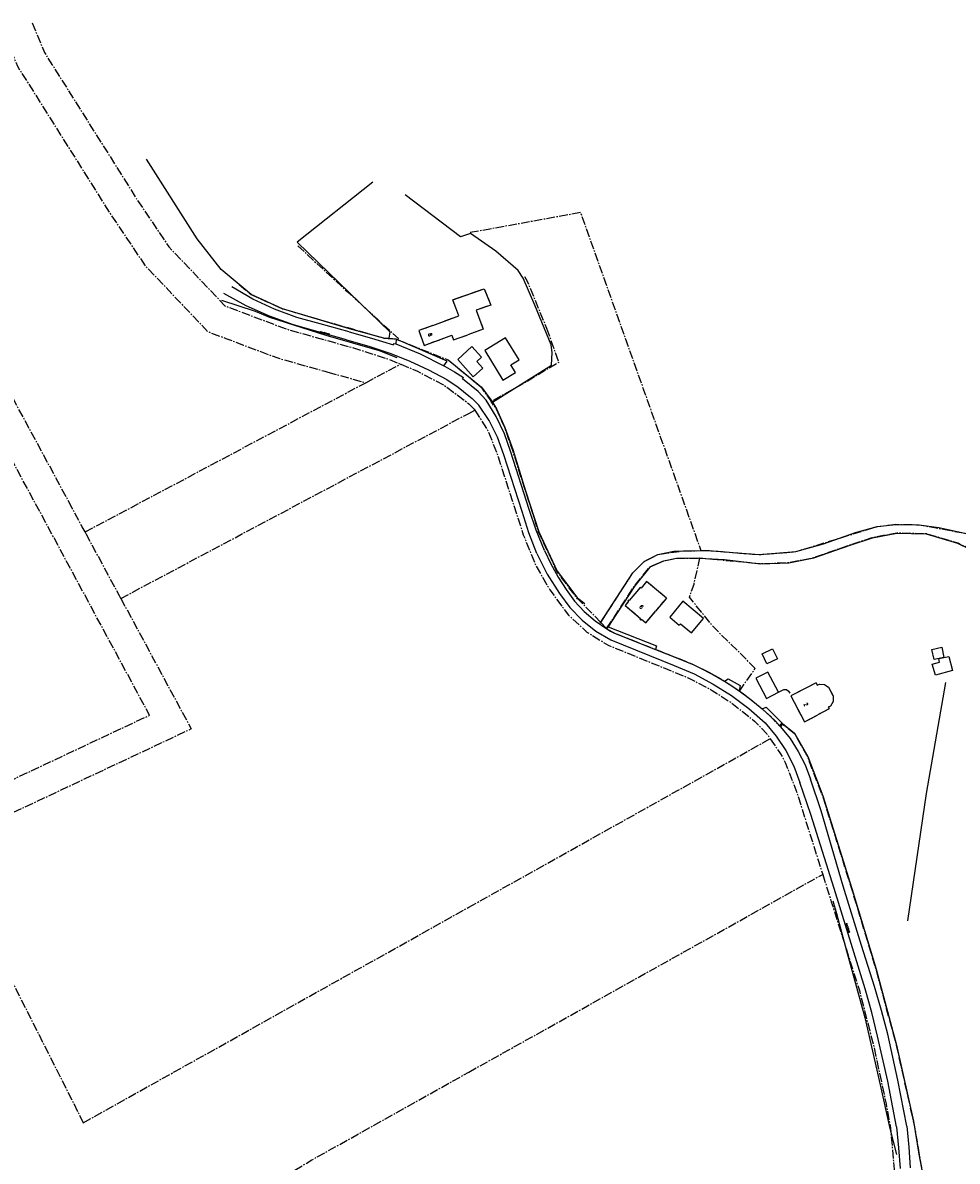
# Model space of a CAD drawing. Header units: metres. Extents: x 189938 to 192675, y 307646 to 311153.
# Tile 47 of 100: x 190852 to 191162, y 309593 to 309970. Entities that reach past the tile are written whole.
import ezdxf

# ---------------------------------------------------------------- set-up
doc = ezdxf.new("R2010")
doc.units = ezdxf.units.M
doc.linetypes.add('1-200 CENTER', pattern=[4.28625, 2.8575, -0.47625, 0.47625, -0.47625])
for name, color, linetype in [('PH-BEST-HUISNUMMERS', 7, 'Continuous'), ('PH-BEST-KADASTRALE-GRENS', 240, '1-200 CENTER'), ('PH-BEST-KANTVERHARDING', 252, 'Continuous'), ('PH-BEST-STAATNAAM', 7, 'Continuous')]:
    doc.layers.add(name, color=color, linetype=linetype)
doc.styles.add('ROMANS', font='romans.shx')

msp = doc.modelspace()

# ---------------------------------------------------------------- linework, layer by layer
at = {"layer": 'PH-BEST-KADASTRALE-GRENS'}
for p, q in [((190988.087, 309869.535), (190996.664, 309872.689)), ((191004.796, 309868.263), (191000, 309866.525)), ((191000, 309866.525), (190999.646, 309866.397)), ((190965.854, 309850.548), (190977.423, 309856.697)), ((190953.296, 309854.065), (190965.854, 309850.548)), ((190872.804, 309801.094), (190965.854, 309850.548)), ((191000, 309840.383), (191002.026, 309841.46)), ((190884.672, 309779.091), (191000, 309840.383)), ((190873.279, 309800.214), (190872.804, 309801.094)), ((191056.853, 309782.76), (191055.022, 309780.562)), ((191065.539, 309779.221), (191061.897, 309774.837)), ((191045.7, 309769.12), (191043.745, 309771.125)), ((191089.701, 309748.398), (191094.91, 309755.859)), ((191115.104, 309751.123), (191111.237, 309749.11)), ((191115.104, 309751.123), (191115.382, 309750.574)), ((191115.382, 309750.574), (191115.501, 309750.338)), ((191119.481, 309742.467), (191115.715, 309740.506)), ((191119.183, 309743.057), (191119.319, 309742.788)), ((191119.319, 309742.788), (191119.481, 309742.467)), ((191000, 309676.789), (191099.922, 309732.611)), ((191000, 309622.152), (191117.307, 309687.685)), ((190872.223, 309605.405), (191000, 309676.789))]:
    msp.add_line(p, q, dxfattribs=at)
at = {"layer": 'PH-BEST-KADASTRALE-GRENS', "flags": 128}
for points in [[(190855.251, 309969.775), (190859.314, 309959.97), (190889.849, 309911.488), (190900.59, 309895.519), (190919.164, 309876.03), (190939.47, 309868.351), (190949.373, 309865.549), (190962.497, 309861.874), (190964.881, 309861.107), (190973.445, 309858.35), (190977.423, 309856.697)], [(190848.178, 309960.721), (190850.402, 309955.356), (190881.474, 309906.022), (190892.765, 309889.235), (190913.497, 309867.481), (190919.433, 309865.236), (190925.372, 309862.991), (190936.336, 309858.845), (190937.346, 309858.559), (190946.902, 309855.856), (190951.888, 309854.46)], [(190868.533, 309809.015), (190826.009, 309887.862), (190809.031, 309910.61)], [(191000.464, 309900.358), (191037.008, 309906.998), (191076.936, 309794.931)], [(190812.27, 309702.02), (190854.99, 309721.989), (190889.645, 309738.272), (190894.177, 309740.401), (190817.556, 309882.47), (190802.499, 309902.645)], [(190943.314, 309895.897), (190959.666, 309880.797), (190969.973, 309871.344), (190976.743, 309865.136), (190976.164, 309864.889)], [(190923.919, 309883.025), (190927.885, 309879.731), (190938.22, 309875.06), (190971.855, 309865.324), (190975.889, 309864.999), (190976.164, 309864.889)], [(191018.43, 309885.675), (191019.326, 309884.204), (191025.789, 309868.617)], [(190996.664, 309872.689), (190994.702, 309878.041), (191000, 309879.893)], [(191000, 309879.893), (191005.136, 309881.689), (191007.267, 309876.247), (191002.417, 309874.586), (191004.796, 309868.263)], [(190988.087, 309869.535), (190983.394, 309867.809), (190985.197, 309862.908), (190994.382, 309866.25), (190994.946, 309864.694), (190999.646, 309866.397)], [(191025.789, 309868.617), (191029.809, 309857.25), (191017.591, 309849.971), (191007.397, 309844.307)], [(190976.164, 309864.889), (190993.15, 309858.081), (191000, 309852.439)], [(190977.423, 309856.697), (190982.745, 309854.486), (190991.605, 309849.878), (190999.252, 309844.221), (191000, 309843.516)], [(190951.888, 309854.46), (190952.262, 309854.355), (190953.296, 309854.065)], [(191000, 309852.439), (191004.119, 309849.047), (191007.397, 309844.307)], [(191000, 309843.516), (191001.358, 309842.237), (191001.795, 309841.826), (191002.026, 309841.46)], [(191002.026, 309841.46), (191002.819, 309840.2), (191006.479, 309834.389), (191009.732, 309825.997), (191018.066, 309800.173), (191022.002, 309790.431), (191026.883, 309781.896), (191033.022, 309773.568), (191039.177, 309767.939), (191046.236, 309763.589), (191072.669, 309752.798), (191080.67, 309748.644), (191087.076, 309744.51), (191090.758, 309741.581), (191094.745, 309738.411), (191098.832, 309734.186), (191099.922, 309732.611)], [(191043.745, 309771.125), (191036.35, 309778.713), (191036.067, 309778.973), (191029.24, 309788.033), (191028.044, 309790.607), (191023.162, 309801.109), (191014.468, 309828.394), (191011.9, 309835.716), (191009.136, 309841.793), (191007.649, 309843.943), (191007.397, 309844.307)], [(190872.804, 309801.094), (190871.855, 309802.854), (190868.533, 309809.015)], [(190884.672, 309779.091), (190884.197, 309779.971), (190873.279, 309800.214)], [(191076.634, 309792.485), (191096.742, 309790.64), (191101.629, 309790.809), (191106.036, 309790.961), (191114.323, 309792.629), (191126.468, 309796.873), (191133.746, 309799.293), (191141.924, 309800.85), (191146.12, 309800.723), (191151.68, 309800.555), (191162.087, 309797.486), (191165.891, 309795.641), (191165.914, 309795.63), (191172.198, 309793.832), (191206.355, 309784.243), (191208.08, 309783.759), (191208.137, 309783.749)], [(191076.936, 309794.931), (191077.216, 309794.936), (191079.172, 309794.974), (191096.25, 309793.609), (191108.424, 309794.585), (191135.392, 309802.923), (191141.609, 309803.633), (191149.24, 309803.489), (191164.425, 309800.692), (191174.784, 309796.756), (191199.049, 309791.14), (191208.372, 309788.339), (191213.227, 309786.881), (191215.849, 309786.094), (191217.134, 309785.863)], [(191043.745, 309771.125), (191054.429, 309787.573), (191058.176, 309791.364), (191062.65, 309793.664), (191070.752, 309794.812), (191076.936, 309794.931)], [(191045.7, 309769.12), (191054.989, 309783.276), (191059.926, 309789.478), (191064.55, 309791.579), (191068.804, 309792.395), (191073.315, 309792.447), (191076.634, 309792.485)], [(191094.91, 309755.859), (191089.119, 309761.787), (191081.183, 309769.519), (191073.162, 309779.472), (191074.666, 309783.862), (191076.634, 309792.485)], [(191065.539, 309779.221), (191058.937, 309784.728), (191057.157, 309782.537), (191056.853, 309782.76)], [(190884.672, 309779.091), (190907.996, 309735.845), (190859.415, 309713.019), (190825.835, 309697.322), (190866.676, 309616.396), (190872.223, 309605.405)], [(191055.022, 309780.562), (191053.198, 309778.372), (191052.968, 309778.564), (191052.68, 309778.219), (191052.91, 309778.027), (191051.822, 309776.721), (191056.941, 309772.455), (191056.73, 309772.202), (191057.06, 309771.926), (191057.271, 309772.18), (191058.702, 309770.991), (191061.897, 309774.837)], [(191045.7, 309769.12), (191045.857, 309768.959), (191048.252, 309767.597), (191069.194, 309759.336), (191074.161, 309757.283), (191081.536, 309753.584), (191085.482, 309751.249), (191089.701, 309748.398)], [(191089.701, 309748.398), (191090.944, 309747.558), (191095.531, 309743.99), (191099.86, 309740.165), (191102.287, 309737.546), (191103.16, 309736.859), (191103.778, 309737.645), (191107.87, 309734.429), (191112.248, 309726.64), (191117.227, 309713.705), (191128.109, 309678.911), (191134.906, 309656.304), (191138.408, 309643.267), (191141.691, 309631.042), (191147.747, 309604.102), (191150.361, 309588.59), (191150.069, 309582.34), (191152.521, 309579.11), (191153.008, 309578.703), (191158.41, 309574.18), (191160.67, 309573.82), (191162.105, 309573.951), (191166.088, 309574.315), (191184.42, 309578.93), (191190.421, 309580.02), (191203.64, 309580.68), (191209.281, 309578.96), (191213.24, 309575.883), (191213.914, 309575.235)], [(191111.237, 309749.11), (191106.802, 309746.802), (191111.281, 309738.197), (191115.715, 309740.506)], [(191115.501, 309750.338), (191116.267, 309750.65), (191117.883, 309750.547), (191119.248, 309749.683), (191120.772, 309746.808), (191120.791, 309744.974), (191119.87, 309743.409), (191119.183, 309743.057)], [(191099.922, 309732.611), (191103.376, 309727.622), (191104.927, 309724.723), (191108.886, 309714.359), (191115.821, 309692.391), (191117.307, 309687.685)], [(191117.307, 309687.685), (191117.796, 309686.135), (191120.166, 309678.63), (191129.468, 309649.168), (191134.333, 309630.327), (191138.332, 309611.649), (191139.761, 309603.755), (191141.018, 309589.987), (191141.632, 309586.012), (191141.675, 309585.855)], [(190894.745, 309560.78), (190947.979, 309593.09), (191000, 309622.152)]]:
    msp.add_lwpolyline(points, dxfattribs=at)
at = {"layer": 'PH-BEST-KANTVERHARDING', "color": 8}
for p, q in [((190988.087, 309869.535), (190996.664, 309872.689)), ((190960.344, 309867.381), (190950.706, 309869.998)), ((191004.796, 309868.263), (190999.646, 309866.397)), ((190959.503, 309864.783), (190950.052, 309867.436)), ((190975.889, 309864.999), (190973.519, 309865.188)), ((190975.025, 309863.095), (190975.204, 309863.577)), ((190975.204, 309863.577), (190975.786, 309863.368)), ((190991.783, 309856.12), (190992.142, 309855.921)), ((191003.351, 309843.107), (191001.078, 309845.261)), ((191017.662, 309807.891), (191011.614, 309826.676)), ((191020.03, 309808.59), (191013.97, 309827.592)), ((191056.853, 309782.76), (191055.022, 309780.562)), ((191038.459, 309777.3), (191036.147, 309779.033)), ((191065.539, 309779.221), (191061.897, 309774.837)), ((191045.775, 309768.969), (191045.929, 309769.2)), ((191046.243, 309769.7), (191045.929, 309769.2)), ((191048.258, 309767.594), (191061.926, 309762.203)), ((191047.142, 309765.38), (191068.119, 309756.866)), ((191061.926, 309762.203), (191069.194, 309759.336)), ((191115.104, 309751.123), (191111.237, 309749.11)), ((191115.104, 309751.123), (191115.382, 309750.574)), ((191102.704, 309748.085), (191104.415, 309748.946)), ((191105.937, 309748.386), (191106.375, 309747.671)), ((191115.382, 309750.574), (191115.501, 309750.338)), ((191119.481, 309742.467), (191115.715, 309740.506)), ((191119.183, 309743.057), (191119.319, 309742.788)), ((191119.319, 309742.788), (191119.481, 309742.467))]:
    msp.add_line(p, q, dxfattribs=at)
for points in [[(190973.519, 309865.188), (190971.86, 309865.321), (190960.501, 309868.34), (190938.22, 309875.06), (190927.89, 309879.73), (190917.919, 309888.01), (190909.949, 309898.159), (190893.15, 309924.56)], [(190968.243, 309916.93), (190943.101, 309897.152), (190956.993, 309883.669), (190973.828, 309867.399), (190973.519, 309865.188)], [(191007.86, 309844.101), (191027.447, 309856.38), (191027.658, 309860.57), (191027.309, 309863.107), (191021.916, 309876.224), (191018.034, 309885.121), (191016.342, 309887.72), (191008.999, 309894.165), (191000.547, 309899.973), (190997.285, 309898.87), (190978.863, 309912.775)], [(190950.052, 309867.436), (190941.889, 309869.706), (190933.922, 309872.588), (190926.196, 309876.065), (190918.755, 309880.116)], [(190950.706, 309869.998), (190943.028, 309872.1), (190935.562, 309874.86), (190928.363, 309878.257), (190921.486, 309882.265)], [(190996.664, 309872.689), (190994.702, 309878.041), (191005.136, 309881.689), (191007.267, 309876.247), (191002.417, 309874.586), (191004.796, 309868.263)], [(190976.27, 309858.761), (190970.4, 309861.051), (190952.671, 309866.22), (190933.999, 309872.17), (190929.329, 309874.171), (190918.141, 309877.829)], [(190988.087, 309869.535), (190983.394, 309867.809), (190985.197, 309862.908), (190994.382, 309866.25), (190994.946, 309864.694), (190999.646, 309866.397)], [(190959.503, 309864.783), (190966.865, 309862.652), (190974.136, 309860.229)], [(190960.344, 309867.381), (190967.717, 309865.349), (190975.025, 309863.095)], [(190991.783, 309856.12), (190992.801, 309857.649), (190975.889, 309864.999), (190975.786, 309863.368)], [(191012.196, 309865.432), (191005.32, 309861.226), (191011.326, 309851.407), (191015.48, 309853.949), (191013.973, 309856.414), (191016.694, 309858.078), (191012.196, 309865.432)], [(190975.786, 309863.368), (190983.926, 309860.055), (190991.783, 309856.12)], [(191004.235, 309858.99), (191001.045, 309862.518), (190996.327, 309858.253)], [(190974.136, 309860.229), (190980.476, 309857.7), (190986.662, 309854.813), (190992.672, 309851.577)], [(190993.214, 309858.158), (191004.193, 309849.116), (191007.65, 309844.448), (191007.86, 309844.101)], [(190996.327, 309858.253), (191001.506, 309852.524), (191004.609, 309855.329)], [(191004.235, 309858.99), (191002.618, 309857.549), (191004.609, 309855.329)], [(190992.142, 309855.921), (190995.214, 309854.134), (190998.218, 309852.235)], [(190992.672, 309851.577), (190996.458, 309849.075), (191000, 309846.237)], [(191005.707, 309844.719), (191003.152, 309847.601), (190997.915, 309851.823), (190998.218, 309852.235)], [(191000, 309846.237), (191000.543, 309845.753), (191001.078, 309845.261)], [(191011.614, 309826.676), (191009.571, 309832.492), (191006.802, 309837.999), (191003.351, 309843.107)], [(191013.97, 309827.592), (191011.881, 309833.606), (191009.114, 309839.341), (191005.707, 309844.719)], [(191007.86, 309844.101), (191009.223, 309841.843), (191011.99, 309835.76), (191014.562, 309828.426), (191018.814, 309814.753), (191023.254, 309801.15), (191029.327, 309788.084), (191036.147, 309779.033)], [(191022.567, 309793.936), (191019.947, 309800.855), (191017.662, 309807.891)], [(191025.046, 309795.006), (191022.366, 309801.735), (191020.03, 309808.59)], [(191043.56, 309770.84), (191054.43, 309787.571), (191058.179, 309791.36), (191062.649, 309793.66), (191068.02, 309794.761), (191079.17, 309794.97), (191096.25, 309793.609), (191108.42, 309794.591), (191117.53, 309797.129), (191128.23, 309800.939), (191135.39, 309802.921), (191141.61, 309803.629), (191149.24, 309803.489), (191155.761, 309802.59), (191164.42, 309800.69)], [(191076.635, 309792.385), (191084.785, 309791.93), (191096.736, 309790.54), (191106.048, 309790.861), (191114.348, 309792.532), (191126.462, 309796.765), (191133.772, 309799.196), (191141.93, 309800.75), (191151.664, 309800.455), (191162.05, 309797.393), (191165.87, 309795.54)], [(191022.567, 309793.936), (191026.02, 309787.139), (191030.116, 309780.709)], [(191025.046, 309795.006), (191027.149, 309790.511), (191029.58, 309786.185), (191032.326, 309782.051)], [(191076.635, 309792.385), (191068.813, 309792.295), (191064.58, 309791.483), (191059.989, 309789.397), (191055.075, 309783.224), (191047.139, 309771.13), (191046.243, 309769.7)], [(191032.326, 309782.051), (191035.096, 309778.217), (191038.29, 309774.729), (191041.866, 309771.632), (191045.775, 309768.969)], [(191065.539, 309779.221), (191058.937, 309784.728), (191057.157, 309782.537), (191056.853, 309782.76)], [(191030.116, 309780.709), (191033.538, 309776.032), (191037.569, 309771.867), (191042.132, 309768.294), (191047.142, 309765.38)], [(191055.022, 309780.562), (191053.198, 309778.372), (191052.968, 309778.564), (191052.68, 309778.219), (191052.91, 309778.027), (191051.822, 309776.721), (191056.941, 309772.455), (191056.73, 309772.202), (191057.06, 309771.926), (191057.271, 309772.18), (191058.702, 309770.991), (191061.897, 309774.837)], [(191070.929, 309778.128), (191066.594, 309772.909), (191069.766, 309770.274), (191070.136, 309770.72), (191073.801, 309767.674), (191077.769, 309772.446), (191070.929, 309778.128)], [(191045.775, 309768.969), (191047.006, 309768.259), (191048.258, 309767.594)], [(191046.243, 309769.7), (191062.241, 309763.338), (191061.926, 309762.203)], [(191100.641, 309762.415), (191102.282, 309759.097), (191098.848, 309757.402), (191097.203, 309760.718), (191100.641, 309762.415)], [(191157.423, 309759.551), (191154.251, 309758.878), (191153.53, 309762.166), (191156.818, 309762.981), (191157.423, 309759.551)], [(191069.194, 309759.336), (191074.551, 309757.109), (191079.759, 309754.551), (191084.797, 309751.674)], [(191159.141, 309759.867), (191160.35, 309755.201), (191154.657, 309753.723), (191153.616, 309757.322), (191156.071, 309757.942), (191155.783, 309759.173), (191159.141, 309759.867)], [(191068.119, 309756.866), (191074.705, 309754.059), (191081.047, 309750.739), (191087.108, 309746.928), (191092.847, 309742.65), (191098.23, 309737.93)], [(191084.797, 309751.674), (191086.035, 309752.452), (191089.926, 309750.28), (191089.646, 309748.487)], [(191084.797, 309751.674), (191087.247, 309750.118), (191089.646, 309748.487)], [(191102.704, 309748.085), (191099.17, 309754.692), (191095.206, 309752.624), (191098.694, 309745.941), (191102.704, 309748.085)], [(191158.01, 309751.191), (191151.642, 309714.492), (191145.397, 309672.338)], [(191089.646, 309748.487), (191093.537, 309745.598), (191097.272, 309742.51)], [(191104.415, 309748.946), (191105.264, 309748.904), (191105.937, 309748.386)], [(191111.237, 309749.11), (191106.802, 309746.802), (191111.281, 309738.197), (191115.715, 309740.506)], [(191115.501, 309750.338), (191116.267, 309750.65), (191117.883, 309750.547), (191119.248, 309749.683), (191120.772, 309746.808), (191120.791, 309744.974), (191119.87, 309743.409), (191119.183, 309743.057)], [(191097.272, 309742.51), (191098.576, 309743.03), (191103.989, 309737.607), (191103.364, 309736.593)], [(191097.272, 309742.51), (191098.599, 309741.331), (191099.904, 309740.126)], [(191099.904, 309740.126), (191101.68, 309738.401), (191103.364, 309736.593)], [(191098.23, 309737.93), (191101.915, 309733.491), (191105.083, 309728.67), (191107.694, 309723.526), (191109.717, 309718.123)], [(191103.364, 309736.593), (191106.5, 309732.664), (191109.219, 309728.435), (191111.493, 309723.951), (191113.298, 309719.259)], [(191103.989, 309737.607), (191107.947, 309734.497), (191112.338, 309726.683), (191117.324, 309713.74), (191126.995, 309682.963), (191135.004, 309656.327), (191141.789, 309631.066), (191147.439, 309605.928)], [(191131.39, 309649.724), (191121.082, 309683.017), (191113.329, 309707.52), (191109.717, 309718.123)], [(191134.506, 309650.49), (191130.166, 309664.152), (191124.067, 309683.794), (191116.852, 309708.715), (191113.298, 309719.259)], [(191120.71, 309678.88), (191121.899, 309674.69), (191125.17, 309662.369), (191131.25, 309640.229), (191136.349, 309617.931), (191139.56, 309603.5), (191141.75, 309594.89)], [(191135.472, 309634.129), (191133.56, 309641.96), (191131.39, 309649.724)], [(191138.871, 309634.708), (191136.807, 309642.632), (191134.506, 309650.49)], [(191141.745, 309604.021), (191138.879, 309619.131), (191135.472, 309634.129)], [(191145.175, 309604.259), (191142.239, 309619.528), (191138.871, 309634.708)], [(191141.745, 309604.021), (191142.449, 309597.127), (191143.005, 309590.22)], [(191145.175, 309604.259), (191145.908, 309597.359), (191146.289, 309590.43)], [(191147.439, 309605.928), (191149.17, 309594.98), (191150.361, 309588.59), (191150.13, 309583.989), (191150.069, 309582.34), (191152.521, 309579.11), (191158.41, 309574.18), (191160.67, 309573.82), (191166.089, 309574.32), (191184.42, 309578.93), (191190.421, 309580.02), (191203.64, 309580.68), (191209.281, 309578.96), (191213.989, 309575.3)]]:
    msp.add_lwpolyline(points, dxfattribs=at)

# ---------------------------------------------------------------- texts
at = {"layer": 'PH-BEST-HUISNUMMERS', "style": 'ROMANS'}
for s, rotation, p in [('8', 290.17395, (190986.452, 309866.735)), ('6', 320.19443, (191056.44, 309776.128)), ('2', 297.51306, (191111.006, 309744.139))]:
    msp.add_text(s, height=1.2, rotation=rotation, dxfattribs=at).set_placement(p)
at = {"layer": 'PH-BEST-STAATNAAM', "style": 'ROMANS'}
for rotation, p in [(344.81021, (190950.743, 309867.152)), (287.27542, (191124.996, 309671.378))]:
    msp.add_text('GULPERWEG', height=0.4, rotation=rotation, dxfattribs=at).set_placement(p)

doc.saveas('drawing.dxf')
